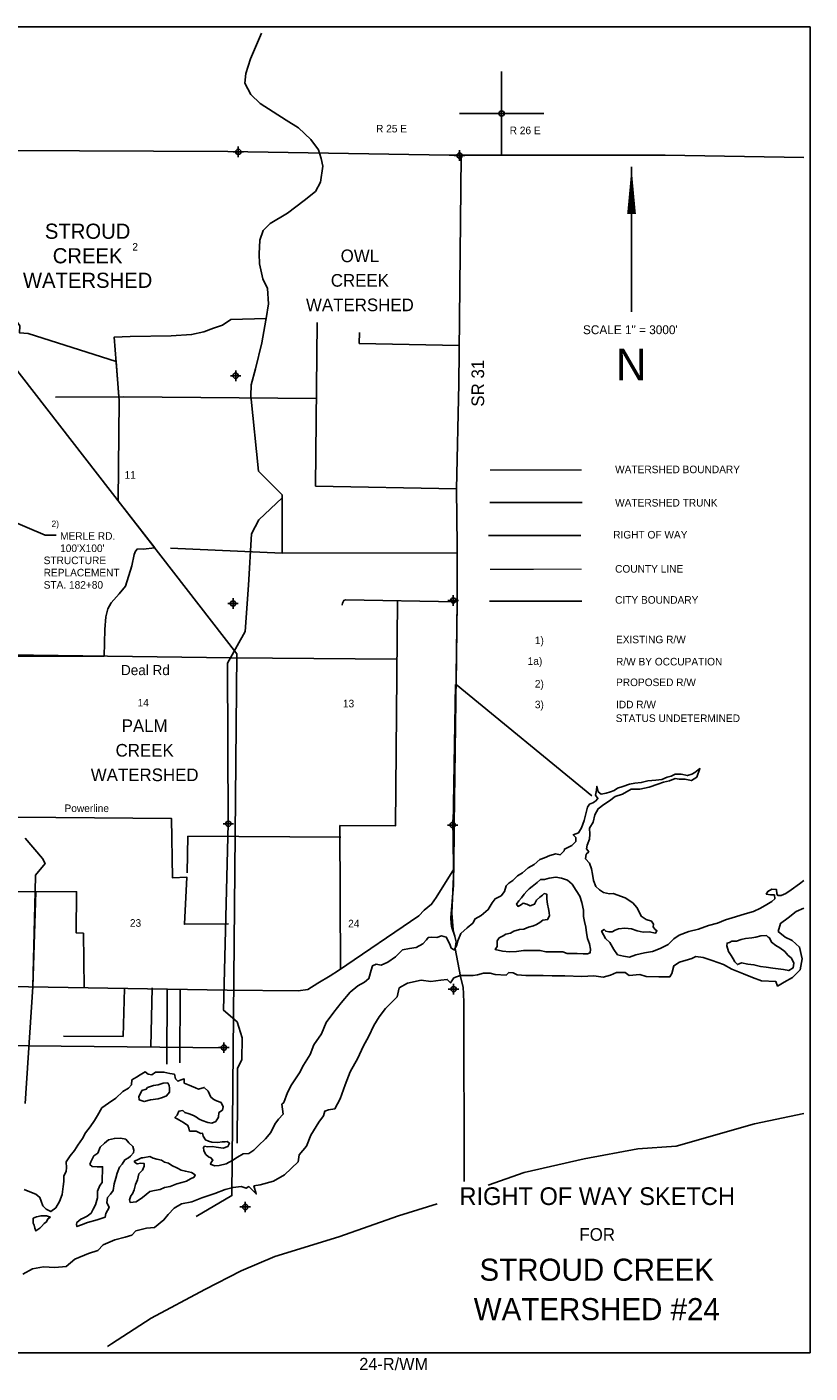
# Model space of a CAD drawing. Extents: x 211778 to 259778, y 857067 to 889051.
# Tile 2 of 2: x 241157 to 259778, y 857067 to 889051. Entities that reach past the tile are written whole.
import ezdxf
from ezdxf.enums import TextEntityAlignment as Align

# ---------------------------------------------------------------- set-up
doc = ezdxf.new("R2010")
doc.units = 0
doc.header["$LTSCALE"] = 800
doc.header["$PDMODE"] = 34
doc.header["$PDSIZE"] = 125
for name, pattern in [('DASHED', [0]), ('DIVIDE', [0]), ('PHANTOM', [0]), ('STREAM', [0])]:
    doc.linetypes.add(name, pattern=pattern)
doc.layers.get('0').update_dxf_attribs({"linetype": 'CONTINUOUS'})
for name, color, linetype in [('BORDER', 1, 'CONTINUOUS'), ('CITY', 14, 'DASHED'), ('COUNTY', 15, 'PHANTOM'), ('MAJROADS', 9, 'CONTINUOUS'), ('MINROADS', 7, 'CONTINUOUS'), ('POWERLINES', 11, 'DIVIDE'), ('PROPRWDIM', 12, 'CONTINUOUS'), ('ROW', 6, 'PHANTOM'), ('SEC', 2, 'CONTINUOUS'), ('TEXT', 7, 'CONTINUOUS'), ('TRUNKS', 5, 'STREAM'), ('WATER', 4, 'CONTINUOUS'), ('WSHEDS', 3, 'CONTINUOUS')]:
    doc.layers.add(name, color=color, linetype=linetype)

# ---------------------------------------------------------------- blocks, each defined once
blk = doc.blocks.new('TICK')
at = {"color": 0}
for points in [[(500, 0), (500, 1000)], [(0, 500), (1000, 500)]]:
    blk.add_lwpolyline(points, dxfattribs=at)
blk.add_point((500, 500), dxfattribs=at)
blk = doc.blocks.new('TEMPRW')
at = {"layer": 'TEXT', "color": 0}
for s, height, p in [('RIGHT OF WAY SKETCH', 840, (0, 1700)), ('FOR', 600, (0, 0))]:
    blk.add_text(s, height=height, dxfattribs=at).set_placement(p, align=Align.CENTER)

msp = doc.modelspace()

# ---------------------------------------------------------------- linework, layer by layer
at = {"layer": 'BORDER', "color": 0}
msp.add_lwpolyline([(211778, 857551), (259778, 857551), (259778, 889051), (211778, 889051)], close=True, dxfattribs=at)
at = {"layer": 'CITY', "color": 0}
msp.add_lwpolyline([(252155, 875407), (254350, 875407)], dxfattribs=at)
at = {"layer": 'COUNTY', "color": 0}
msp.add_lwpolyline([(259628, 885946), (256329, 886000), (251194, 886003), (245934, 886091), (240641, 886112), (235204, 886133), (229902, 886179), (224751, 886258), (219114, 886255), (214022, 886292), (211928, 886317)], dxfattribs=at)
at = {"layer": 'COUNTY', "color": 0, "const_width": 30}
msp.add_lwpolyline([(254350, 876167), (252165, 876166)], dxfattribs=at)
at = {"layer": 'MAJROADS', "color": 0}
for points in [[(251483, 885978), (251426, 880574), (251374, 878070), (251389, 876729), (251387, 875388), (251314, 870093), (251306, 869037), (251257, 867990), (251296, 867596), (251361, 867311), (251343, 867152), (251463, 866489), (251529, 866229), (251536, 866086), (251543, 865860), (251551, 861621)], [(240718, 866254), (245921, 866165), (247605, 866152), (247840, 866184), (248076, 866333), (248371, 866507), (248564, 866631), (250476, 867932), (250603, 868065), (250780, 868207), (250890, 868365), (251306, 869037)], [(252125, 861535), (252980, 861831), (254408, 862154), (255684, 862394), (256598, 862461), (258456, 862990), (259628, 863232)], [(243072, 857701), (243170, 857761), (244114, 858373), (245386, 859049), (246253, 859494), (247053, 859839), (248574, 860303), (249995, 860802), (250910, 861091)]]:
    msp.add_lwpolyline(points, dxfattribs=at)
at = {"layer": 'MINROADS', "color": 0}
for points in [[(243345, 880262), (243280, 881102), (241186, 881766), (240985, 881780), (240989, 881946), (240764, 882260), (240759, 883413), (240805, 883790), (240795, 884240), (239223, 884286), (239254, 884530)], [(251374, 878077), (248021, 878141), (248057, 882027)], [(251435, 881480), (249060, 881532), (249062, 881790)], [(241835, 880256), (243457, 880262), (248040, 880220)], [(251388, 876555), (247230, 876548), (244571, 876668)], [(249968, 875416), (249922, 870072), (248600, 870075), (248612, 866668)], [(251387, 875388), (248736, 875440), (248696, 875425), (248657, 875358), (248654, 875315)], [(249946, 874029), (246010, 874063), (240727, 874129), (240700, 868510), (242339, 868503), (242325, 867528), (242500, 867515), (242516, 866223)], [(248621, 869802), (244986, 869821), (244968, 868956)], [(241298, 866244), (241366, 868497)], [(243480, 866207), (243444, 865066), (242024, 865068)], [(244137, 866217), (244103, 864816)], [(244496, 866189), (244483, 864404)], [(244798, 866184), (244793, 864439)]]:
    msp.add_lwpolyline(points, dxfattribs=at)
at = {"layer": 'POWERLINES', "color": 0}
for points in [[(234699, 888901), (246146, 874159), (246031, 861285), (245180, 860784)], [(245948, 867739), (244903, 867731), (244960, 868848), (244618, 868835), (244598, 870240), (238173, 870297), (231969, 870397), (228102, 870392), (227198, 870904), (226531, 870369), (225833, 870368)], [(245886, 864796), (238049, 864876), (236966, 864904), (235670, 864269), (229949, 864268), (225833, 864260)]]:
    msp.add_lwpolyline(points, dxfattribs=at)
at = {"layer": 'PROPRWDIM', "color": 0}
msp.add_lwpolyline([(241856, 876979), (241595, 876979), (240301, 877522)], dxfattribs=at)
at = {"layer": 'ROW', "color": 0}
msp.add_lwpolyline([(252136, 876970), (254326, 876970)], dxfattribs=at)
at = {"layer": 'SEC', "color": 0}
for p in [(246184, 886082), (251444, 885994), (246121, 880763), (246058, 875352), (251294, 875424), (245946, 870118), (251281, 870088), (251302, 866189), (245841, 864799), (246348, 861013)]:
    msp.add_point(p, dxfattribs=at)
at = {"layer": 'TEXT', "color": 0}
msp.add_line((255533, 885729), (255533, 882279), dxfattribs=at)
msp.add_lwpolyline([(255533, 885729, 0, 210, 0), (255533, 884604, 210, 210, 0)], format="xyseb", dxfattribs=at)
at = {"layer": 'TRUNKS', "color": 0}
msp.add_lwpolyline([(252161, 877748), (254356, 877748)], dxfattribs=at)
at = {"layer": 'WATER', "color": 0}
for points in [[(241096, 861427), (241230, 861376), (241372, 861317), (241464, 861241), (241497, 861148), (241538, 861039), (241613, 860963), (241729, 860904), (241847, 860995), (241932, 861145), (241992, 861313), (242018, 861497), (242036, 861622), (242036, 861748), (242087, 861865), (242096, 861940), (242089, 862082), (242182, 862232), (242292, 862357), (242368, 862482), (242478, 862641), (242554, 862774), (242664, 862916), (242765, 863066), (242833, 863183), (242935, 863366), (243095, 863483), (243271, 863599), (243440, 863757), (243574, 863839), (243642, 863914), (243651, 864032), (243760, 864098), (243853, 864156), (243971, 864222), (244037, 864171), (244129, 864154), (244213, 864220), (244414, 864219), (244556, 864185), (244665, 864167), (244690, 864058), (244748, 863999), (244823, 864032), (244899, 864057), (244898, 863956), (245015, 863905), (245074, 863880), (245166, 863846), (245241, 863812), (245375, 863853), (245467, 863768), (245533, 863626), (245599, 863566), (245666, 863533), (245775, 863498), (245824, 863389), (245807, 863314), (245723, 863256), (245714, 863147), (245646, 863047), (245554, 863006), (245462, 863023), (245328, 863066), (245253, 863100), (245186, 863150), (245119, 863184), (245019, 863227), (244910, 863261), (244861, 863303), (244768, 863287), (244726, 863195), (244675, 863137), (244767, 863086), (244884, 863018), (244984, 862951), (245008, 862884), (245025, 862817), (245184, 862816), (245292, 862756), (245334, 862764), (245351, 862697), (245400, 862605), (245475, 862579), (245551, 862553), (245693, 862544), (245802, 862560), (245869, 862560), (245919, 862568), (245978, 862526), (245935, 862450), (245826, 862409), (245659, 862436), (245567, 862453), (245449, 862445), (245382, 862454), (245357, 862429), (245365, 862345), (245415, 862261), (245473, 862202), (245531, 862177), (245581, 862126), (245548, 862085), (245522, 862034), (245614, 861992), (245731, 862000), (245891, 862040), (246050, 862123), (246168, 862198), (246302, 862272), (246436, 862280), (246554, 862363), (246664, 862471), (246832, 862629), (246959, 862779), (247052, 862979), (247137, 863096), (247247, 863221), (247215, 863455), (247265, 863497), (247351, 863731), (247452, 863914), (247638, 864198), (247732, 864381), (247892, 864632), (247978, 864866), (248164, 865124), (248274, 865399), (248452, 865641), (248629, 865866), (248840, 866116), (249025, 866265), (249185, 866357), (249286, 866440), (249346, 866640), (249372, 866741), (249464, 866782), (249581, 866756), (249741, 866830), (249918, 866955), (249977, 867013), (250086, 867121), (250254, 867153), (250413, 867177), (250573, 867269), (250657, 867360), (250699, 867418), (250767, 867426), (250900, 867417), (251018, 867458), (251127, 867424), (251209, 867256), (251242, 867164), (251317, 867121), (251377, 867230), (251402, 867338), (251471, 867514), (251622, 867647), (251757, 867755), (251816, 867863), (251959, 867938), (252127, 868079), (252221, 868237), (252288, 868337), (252431, 868404), (252516, 868512), (252550, 868646), (252617, 868704), (252710, 868770), (252819, 868878), (252937, 868953), (253072, 869069), (253215, 869152), (253350, 869268), (253467, 869309), (253593, 869367), (253736, 869400), (253836, 869382), (253929, 869474), (253937, 869516), (254021, 869557), (254114, 869598), (254207, 869698), (254207, 869790), (254149, 869858), (254275, 869899), (254343, 870024), (254403, 870199), (254445, 870358), (254488, 870509), (254531, 870584), (254615, 870617), (254674, 870658), (254733, 870716), (254674, 870800), (254700, 870918), (254709, 871010), (254742, 870875), (254809, 870825), (254926, 870849), (255035, 870873), (255119, 870906), (255203, 870964), (255329, 871006), (255488, 871055), (255614, 871079), (255765, 871095), (255924, 871136), (256109, 871151), (256251, 871167), (256377, 871225), (256478, 871249), (256570, 871299), (256713, 871298), (256863, 871263), (256964, 871296), (257040, 871338), (257157, 871429), (257089, 871228), (256955, 871146), (256804, 871180), (256662, 871181), (256570, 871190), (256435, 871141), (256293, 871108), (256158, 871059), (255949, 870985), (255731, 870944), (255521, 870937), (255319, 870821), (255143, 870764), (255009, 870664), (254874, 870573), (254739, 870473), (254663, 870332), (254620, 870156), (254535, 870014), (254543, 869872), (254534, 869755), (254482, 869613), (254465, 869521), (254515, 869453), (254456, 869395), (254438, 869286), (254530, 869185), (254579, 869051), (254603, 868917), (254628, 868774), (254685, 868631), (254768, 868547), (254869, 868488), (255011, 868453), (255094, 868461), (255379, 868359), (255562, 868240), (255662, 868131), (255720, 868013), (255761, 867921), (255878, 867845), (256011, 867802), (256053, 867735), (256044, 867668), (256085, 867617), (256135, 867575), (256102, 867517), (255951, 867551), (255809, 867544), (255666, 867578), (255533, 867621), (255374, 867639), (255223, 867623), (255147, 867590), (255072, 867549), (254996, 867549), (254921, 867566), (254879, 867609), (254821, 867567), (254912, 867391), (255020, 867298), (255111, 867130), (255202, 867003), (255344, 866969), (255486, 866951), (255638, 867001), (255839, 867049), (256032, 867082), (256216, 867156), (256401, 867247), (256536, 867388), (256662, 867471), (256897, 867562), (257124, 867610), (257359, 867701), (257577, 867758), (257770, 867832), (258005, 867906), (258232, 867980), (258433, 868037), (258601, 868112), (258752, 868203), (258870, 868269), (258937, 868335), (258930, 868428), (258838, 868428), (258737, 868446), (258771, 868512), (258872, 868562), (258981, 868553), (258988, 868452), (259013, 868410), (259089, 868410), (259198, 868459), (259332, 868551), (259526, 868692), (259628, 868774)], [(241057, 859418), (241292, 859543), (241552, 859591), (241819, 859573), (242087, 859597), (242298, 859772), (242625, 859904), (242843, 859978), (242970, 860111), (243247, 860235), (243490, 860292), (243649, 860342), (243750, 860450), (244002, 860507), (244194, 860523), (244413, 860706), (244514, 860831), (244657, 860981), (244834, 861089), (245077, 861138), (245320, 861229), (245622, 861336), (245874, 861426), (246059, 861476), (246251, 861500), (246368, 861457), (246435, 861499), (246610, 861322), (246553, 861515), (246704, 861539), (247022, 861629), (247283, 861779), (247603, 862087), (247629, 862254), (247806, 862454), (247908, 862721), (248102, 863030), (248212, 863180), (248237, 863289), (248330, 863322), (248480, 863346), (248607, 863580), (248726, 863914), (248845, 864223), (249023, 864549), (249150, 864825), (249286, 865075), (249404, 865326), (249531, 865534), (249683, 865726), (249961, 866009), (250012, 866218), (250205, 866334), (250532, 866400), (250758, 866373), (251001, 866405), (251152, 866421), (251227, 866337), (251311, 866454), (251462, 866512), (251596, 866511), (251764, 866510), (251873, 866526), (252015, 866567), (252174, 866566), (252291, 866540), (252551, 866522), (252618, 866581), (252719, 866580), (252810, 866529), (253020, 866511), (253237, 866510), (253430, 866509), (253648, 866508), (253949, 866506), (254351, 866487), (254636, 866502), (254862, 866476), (255029, 866517), (255172, 866583), (255381, 866582), (255473, 866514), (255733, 866538), (255883, 866487), (256185, 866485), (256444, 866484), (256495, 866559), (256538, 866743), (256672, 866826), (256966, 866916), (257058, 866966), (257234, 866940), (257451, 866872), (257719, 866778), (257919, 866660), (258195, 866550), (258412, 866465), (258621, 866388), (258964, 866369), (259005, 866260), (259165, 866352), (259358, 866468), (259543, 866651), (259587, 866910), (259530, 867187), (259355, 867347), (259188, 867423), (259021, 867558), (259072, 867750), (259257, 867883), (259451, 868033), (259628, 868109)]]:
    msp.add_lwpolyline(points, dxfattribs=at)
for points in [[(253366, 868796), (253290, 868722), (253172, 868630), (253096, 868572), (253046, 868514), (252978, 868447), (252919, 868356), (252851, 868289), (252801, 868206), (252834, 868155), (252918, 868196), (252960, 868230), (253043, 868204), (253119, 868170), (253228, 868211), (253270, 868303), (253355, 868378), (253413, 868419), (253456, 868461), (253523, 868444), (253522, 868326), (253538, 868209), (253562, 868100), (253578, 868008), (253586, 867932), (253535, 867840), (253426, 867824), (253350, 867775), (253275, 867725), (253199, 867692), (253082, 867659), (252972, 867610), (252872, 867602), (252738, 867570), (252653, 867520), (252544, 867496), (252477, 867454), (252385, 867404), (252342, 867338), (252342, 867246), (252341, 867204), (252291, 867129), (252466, 867094), (252634, 867076), (252801, 867083), (252961, 867107), (253162, 867106), (253363, 867105), (253496, 867079), (253656, 867077), (253823, 867076), (253898, 867076), (253999, 867033), (254107, 867032), (254241, 867032), (254384, 867031), (254484, 867030), (254552, 867055), (254560, 867138), (254536, 867264), (254487, 867390), (254463, 867524), (254447, 867658), (254414, 867793), (254390, 867918), (254391, 868069), (254350, 868245), (254301, 868396), (254218, 868531), (254119, 868682), (254011, 868775), (253869, 868826), (253735, 868853), (253575, 868829), (253466, 868796)], [(258817, 867410), (258784, 867427), (258742, 867461), (258608, 867454), (258491, 867421), (258390, 867405), (258239, 867389), (258138, 867365), (258029, 867332), (257920, 867325), (257862, 867300), (257803, 867283), (257802, 867216), (257835, 867082), (257901, 866990), (257951, 866906), (257992, 866838), (258051, 866771), (258151, 866812), (258302, 866786), (258444, 866768), (258603, 866725), (258737, 866708), (258896, 866690), (259021, 866672), (259147, 866654), (259272, 866628), (259373, 866695), (259391, 866804), (259333, 866921), (259250, 866997), (259175, 867081), (259058, 867174), (258967, 867225), (258858, 867301)], [(244027, 863852), (243993, 863810), (243892, 863778), (243850, 863694), (243816, 863636), (243824, 863560), (243949, 863518), (244092, 863559), (244276, 863582), (244385, 863615), (244478, 863656), (244545, 863740), (244546, 863832), (244538, 863899), (244505, 863966), (244396, 863958), (244278, 863917), (244169, 863901)], [(242439, 860722), (242388, 860681), (242346, 860647), (242338, 860597), (242346, 860547), (242455, 860588), (242597, 860646), (242824, 860711), (243017, 860768), (243034, 860861), (243111, 861002), (243061, 861120), (243071, 861237), (243147, 861320), (243206, 861404), (243232, 861563), (243275, 861696), (243301, 861813), (243360, 861955), (243419, 862030), (243487, 862130), (243571, 862180), (243622, 862222), (243689, 862297), (243698, 862364), (243674, 862447), (243582, 862540), (243507, 862624), (243382, 862650), (243239, 862643), (243097, 862611), (243004, 862527), (242903, 862436), (242843, 862294), (242751, 862228), (242717, 862161), (242674, 862086), (242657, 862019), (242707, 861977), (242824, 861968), (242958, 861967), (242957, 861833), (242948, 861741), (242947, 861598), (242888, 861523), (242837, 861390), (242836, 861230), (242785, 861063), (242734, 860963), (242683, 860863), (242590, 860797), (242498, 860747)], [(243915, 862178), (243881, 862178), (243805, 862145), (243713, 862104), (243713, 862079), (243780, 862036), (243863, 862052), (243947, 862044), (243947, 861985), (243904, 861885), (243820, 861802), (243785, 861659), (243743, 861551), (243708, 861417), (243666, 861325), (243632, 861275), (243598, 861183), (243614, 861116), (243757, 861132), (243908, 861240), (244077, 861381), (244194, 861405), (244328, 861430), (244429, 861479), (244563, 861503), (244723, 861561), (244840, 861594), (244949, 861626), (245050, 861684), (245134, 861725), (245160, 861776), (245068, 861835), (244926, 861861), (244826, 861887), (244734, 861938), (244600, 861997), (244525, 862056), (244425, 862074), (244358, 862124), (244249, 862150), (244157, 862176), (244082, 862210)], [(241719, 860769), (241627, 860803), (241493, 860804), (241384, 860780), (241308, 860747), (241308, 860629), (241332, 860579), (241349, 860512), (241373, 860445), (241466, 860511), (241508, 860553), (241567, 860619), (241626, 860661), (241652, 860728)]]:
    msp.add_lwpolyline(points, close=True, dxfattribs=at)
at = {"layer": 'WSHEDS', "color": 0}
for points in [[(246738, 888901), (246472, 888294), (246365, 887946), (246340, 887714), (246480, 887445), (246705, 887230), (247320, 886834), (247614, 886650), (247909, 886375), (248089, 886127), (248113, 886055)], [(248113, 886055), (248157, 885922), (248190, 885741), (248137, 885364), (248018, 885143), (247750, 884925), (247356, 884626), (246942, 884380), (246777, 884217), (246694, 883981), (246679, 883660), (246691, 883419), (246765, 883064), (246875, 882837), (246904, 882471), (246848, 882126), (246005, 882100), (245805, 881961), (245590, 881892), (245364, 881810), (245071, 881741), (244590, 881713), (243612, 881697), (243234, 881683), (243352, 880173), (243328, 877788), (244195, 876671), (243925, 876643), (243789, 876648), (243737, 876593), (243707, 876516), (243650, 876247), (243502, 875767), (243353, 875585), (243164, 875368), (243081, 875222), (243033, 875036), (243008, 874734), (242994, 874101), (240750, 874097)], [(246848, 882126), (246841, 882085), (246742, 881544), (246592, 880929), (246490, 880548), (246480, 880285), (246662, 878499), (247228, 877933), (247230, 876548), (251388, 876555), (251387, 875388), (251360, 873430), (254588, 870781)], [(246157, 862532), (246162, 863596), (246162, 864315), (246268, 864512), (246277, 865035), (246154, 865411), (245835, 865689), (245946, 870118), (245924, 873935), (246350, 874686), (246422, 875791), (246500, 877003), (246671, 877338), (247228, 877861)], [(241119, 869773), (241531, 869295), (241588, 869175), (241361, 868893), (241351, 868507), (241298, 866244), (241114, 863470)]]:
    msp.add_lwpolyline(points, dxfattribs=at)
at = {"layer": 'WSHEDS', "color": 0, "const_width": 30}
msp.add_lwpolyline([(252165, 878521), (254350, 878521)], dxfattribs=at)
at = {"layer": 'WSHEDS', "color": 0}
msp.add_lwpolyline([(251349, 873430), (251290, 870107, 0.005833), (251290, 870105), (251298, 868671, -0.021996), (251298, 868662), (251234, 867883, 0.049331), (251234, 867863), (251256, 867671, 0.054646), (251261, 867650), (251331, 867448)], format="xyb", dxfattribs=at)

# ---------------------------------------------------------------- block references
at = {"color": 0, "xscale": 2, "yscale": 2, "zscale": 2}
msp.add_blockref('TICK', (251444, 885994), dxfattribs=at)
at = {"layer": 'TEXT', "color": 0, "xscale": 0.5, "yscale": 0.5, "zscale": 0.5}
msp.add_blockref('TEMPRW', (254717, 860210), dxfattribs=at)

# ---------------------------------------------------------------- texts
at = {"layer": 'MINROADS', "color": 0}
msp.add_text('Deal Rd', height=240, dxfattribs=at).set_placement((243395, 873650))
at = {"layer": 'POWERLINES', "color": 0}
msp.add_text('Powerline', height=180, dxfattribs=at).set_placement((242052, 870396))
at = {"layer": 'PROPRWDIM', "color": 0}
for s, height, p in [('2)', 150, (241743, 877171)), ('MERLE RD.', 180, (241947, 876865)), ("100'X100'", 180, (241947, 876574)), ('STRUCTURE', 180, (241556, 876287)), ('REPLACEMENT', 180, (241556, 875996)), ('STA. 182+80', 180, (241556, 875704)), ('2)', 180, (253234, 873353))]:
    msp.add_text(s, height=height, dxfattribs=at).set_placement(p)
at = {"layer": 'TEXT', "color": 0}
for s, p in [('R 25 E', (249459, 886544)), ('R 26 E', (252636, 886502)), ('2', (243664, 883736)), ('WATERSHED BOUNDARY', (255143, 878447)), ('11', (243480, 878317)), ('WATERSHED TRUNK', (255143, 877655)), ('RIGHT OF WAY', (255098, 876896)), ('COUNTY LINE', (255143, 876085)), ('CITY BOUNDARY', (255143, 875347)), ('1)', (253234, 874386)), ('EXISTING R/W', (255164, 874407)), ('1a)', (253064, 873894)), ('R/W BY OCCUPATION', (255164, 873880)), ('PROPOSED R/W', (255164, 873389)), ('14', (243790, 872906)), ('13', (248671, 872884)), ('3)', (253234, 872862)), ('IDD R/W ', (255164, 872862)), ('STATUS UNDETERMINED', (255157, 872536)), ('23', (243606, 867671)), ('24', (248796, 867656))]:
    msp.add_text(s, height=180, dxfattribs=at).set_placement(p)
for s, height, p in [('STROUD', 360, (242601, 884017)), ('CREEK', 360, (242601, 883434)), ('OWL', 300, (249074, 883462)), ('WATERSHED', 360, (242601, 882851)), ('CREEK', 300, (249074, 882879)), ('WATERSHED', 300, (249074, 882297)), ('SCALE 1" = 3000\'', 210, (255505, 881751)), ('N', 750, (255526, 880654)), ('PALM', 300, (243957, 872297)), ('CREEK', 300, (243957, 871714)), ('WATERSHED', 300, (243957, 871131)), ('STROUD CREEK', 525, (254707, 859260)), ('WATERSHED #24', 525, (254707, 858323)), ('24-R/WM', 290, (249878, 857137))]:
    msp.add_text(s, height=height, dxfattribs=at).set_placement(p, align=Align.CENTER)
msp.add_text('SR 31', height=300, rotation=90, dxfattribs=at).set_placement((252028, 880028))

doc.saveas('drawing.dxf')
